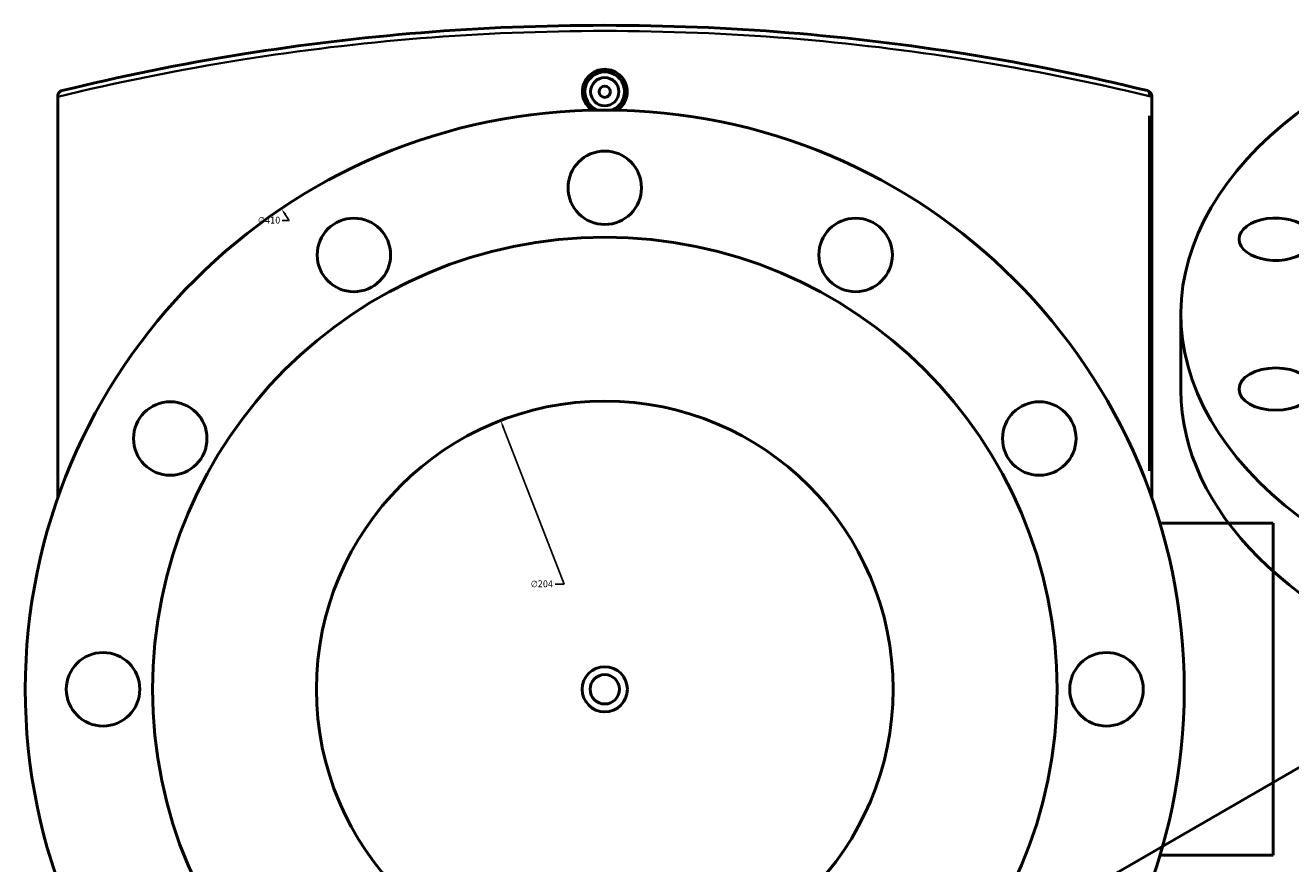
# Model space of a CAD drawing. Header units: millimetres. Extents: x -604 to 1143, y -275 to 917.
# Tile 9 of 11: x 244 to 691, y 597 to 894. Entities that reach past the tile are written whole.
import ezdxf

# ---------------------------------------------------------------- set-up
doc = ezdxf.new("R2010")
doc.units = ezdxf.units.MM
for name, color, linetype, lineweight in [('Dimension (ANSI)', 7, 'Continuous', 25), ('Visible (ANSI)', 7, 'Continuous', 50), ('Visible Narrow (ANSI)', 7, 'Continuous', 35)]:
    doc.layers.add(name, color=color, linetype=linetype, lineweight=lineweight)
doc.styles.add('Note Text (ANSI)', font='tahoma.ttf')
doc.dimstyles.new('Default - mm (ANSI)', dxfattribs={"dimtxt": 2.4, "dimasz": 2.5, "dimexe": 3.175, "dimexo": 1.6002, "dimgap": 0.8, "dimtad": 0, "dimtoh": 1, "dimdec": 0, "dimrnd": 1e-08, "dimzin": 4, "dimdsep": 46, "dimtxsty": 'Note Text (ANSI)', "dimcen": 0.09, "dimdle": 10, "dimclrd": 256, "dimclre": 256, "dimclrt": 5, "dimadec": 1, "dimazin": 1, "dimtfac": 1.27, "dimtofl": 0, "dimtmove": 0, "dimatfit": 3, "dimfxl": 1, "dimtolj": 1, "dimtzin": 4, "dimlwd": -1, "dimlwe": -1, "dimarcsym": 0})

# ---------------------------------------------------------------- blocks, each defined once
blk = doc.blocks.new('*D7')
at = {"layer": 'Defpoints', "color": 0, "transparency": 16777216}
for p in [(411.9, 753.83), (485.57, 563.6)]:
    blk.add_point(p, dxfattribs=at)
at = {"layer": 'Dimension (ANSI)', "transparency": 16777216}
for p, q in [((434.31, 695.94), (412.8, 751.5)), ((431.17, 695.94), (434.31, 695.94))]:
    blk.add_line(p, q, dxfattribs=at)
blk.add_solid([(413.19, 751.65), (412.41, 751.35), (411.9, 753.83)], dxfattribs=at)
at = {"layer": 'Dimension (ANSI)', "color": 5, "transparency": 16777216, "insert": (422.57, 697.24), "char_height": 2.4, "attachment_point": 1, "style": 'Note Text (ANSI)'}
blk.add_mtext('\\A1;∅204', dxfattribs=at)
blk = doc.blocks.new('*D8')
at = {"layer": 'Defpoints', "color": 0, "transparency": 16777216}
for p in [(334.32, 828.82), (563.15, 488.61)]:
    blk.add_point(p, dxfattribs=at)
at = {"layer": 'Dimension (ANSI)', "transparency": 16777216}
for p, q in [((334.61, 824.67), (337.11, 824.67)), ((337.11, 824.67), (335.72, 826.74))]:
    blk.add_line(p, q, dxfattribs=at)
blk.add_solid([(336.06, 826.97), (335.37, 826.51), (334.32, 828.82)], dxfattribs=at)
at = {"layer": 'Dimension (ANSI)', "color": 5, "transparency": 16777216, "insert": (326.07, 825.96), "char_height": 2.4, "attachment_point": 1, "style": 'Note Text (ANSI)'}
blk.add_mtext('\\A1;∅410', dxfattribs=at)

msp = doc.modelspace()

# ---------------------------------------------------------------- linework, layer by layer
at = {"layer": 'Visible (ANSI)'}
for p, q in [((255.23, 868.64), (255.23, 868.41)), ((642.23, 726.41), (642.23, 868.64)), ((255.23, 726.41), (255.23, 868.41)), ((652.56, 764.53), (652.56, 791.47)), ((685.23, 717.46), (645.13, 717.46)), ((685.23, 717.46), (685.23, 599.96)), ((572.46, 560.63), (729.56, 651.33)), ((645.13, 599.96), (685.23, 599.96))]:
    msp.add_line(p, q, dxfattribs=at)
for centre, radius in [((448.73, 870.21), 5), ((448.73, 870.21), 2), ((448.73, 658.71), 205), ((448.73, 836.21), 13), ((359.98, 812.43), 13), ((537.48, 812.43), 13), ((448.73, 658.71), 160), ((295.01, 747.46), 13), ((448.73, 658.71), 102), ((602.45, 747.46), 13), ((271.23, 658.71), 13), ((626.23, 658.71), 13), ((448.73, 658.71), 8), ((448.73, 658.71), 5.2)]:
    msp.add_circle(centre, radius, dxfattribs=at)
for centre, radius, start, end in [((448.73, 870.21), 7, 291.4321, 248.5679), ((640.23, 868.64), 2, 0, 76.2623)]:
    msp.add_arc(centre, radius, start, end, dxfattribs=at)
for centre, major_axis, start_param, end_param in [((857.56, 791.47), (-205, 0), 5.274453, 10.43351), ((686.11, 818), (-13, 0), 3.634607, 8.931764), ((857.56, 764.53), (-205, 0), 0, 3.141593)]:
    msp.add_ellipse(centre, major_axis=major_axis, ratio=0.57735, start_param=start_param, end_param=end_param, dxfattribs=at)
msp.add_ellipse((686.11, 764.95), major_axis=(13, 0), ratio=0.57735, dxfattribs=at)
for points, knots in [([(640.71, 870.59), (620.43, 875.54), (598.86, 879.98), (556.13, 886.81), (535.14, 889.37), (492.34, 892.82), (470.54, 893.71), (448.73, 893.71), (426.93, 893.71), (405.12, 892.82), (362.33, 889.37), (341.34, 886.81), (298.6, 879.98), (277.03, 875.54), (256.76, 870.59)], [5.585075, 5.585075, 5.585075, 5.585075, 12.842911, 12.842911, 19.368078, 19.368078, 25.893249, 25.893249, 25.893249, 32.41842, 32.41842, 38.943587, 38.943587, 46.201833, 46.201833, 46.201833, 46.201833]), ([(444.26, 863.67), (443.85, 863.95), (443.46, 864.27), (442.42, 865.31), (441.81, 866.2), (441, 868.15), (440.8, 869.22), (440.8, 870.21), (440.8, 871.21), (441, 872.27), (441.81, 874.23), (442.42, 875.12), (443.83, 876.52), (444.72, 877.13), (446.67, 877.94), (447.74, 878.14), (449.73, 878.14), (450.79, 877.94), (452.75, 877.13), (453.64, 876.52), (455.05, 875.12), (455.66, 874.23), (456.47, 872.27), (456.67, 871.21), (456.67, 870.21)], [4.038555, 4.038555, 4.038555, 4.038555, 4.182631, 4.182631, 4.481427, 4.481427, 4.780222, 4.780222, 4.780222, 5.079018, 5.079018, 5.377814, 5.377814, 5.676546, 5.676546, 5.975278, 5.975278, 6.27401, 6.27401, 6.572742, 6.572742, 6.871538, 6.871538, 7.170334, 7.170334, 7.170334, 7.170334]), ([(255.23, 868.64), (255.23, 868.88), (255.27, 869.11), (255.44, 869.56), (255.57, 869.78), (255.86, 870.11), (256.02, 870.25), (256.37, 870.46), (256.55, 870.54), (256.75, 870.59), (256.76, 870.59), (256.76, 870.59)], [-0.2904049, -0.2904049, -0.2904049, -0.2904049, -0.2190559, -0.2190559, -0.1386941, -0.1386941, -0.0700903, -0.0700903, 0, 0, 0.0007288, 0.0007288, 0.0007288, 0.0007288]), ([(456.67, 870.21), (456.67, 869.22), (456.47, 868.15), (455.66, 866.2), (455.05, 865.31), (454, 864.27), (453.62, 863.95), (453.2, 863.67)], [2.3901112, 2.3901112, 2.3901112, 2.3901112, 2.6889071, 2.6889071, 2.9877029, 2.9877029, 3.131779, 3.131779, 3.131779, 3.131779])]:
    msp.add_open_spline(points, degree=3, knots=knots, dxfattribs=at)
at = {"layer": 'Visible Narrow (ANSI)'}
for p, q in [((642.23, 868.64), (641.36, 868.64)), ((641.27, 861.67), (641.27, 736.07))]:
    msp.add_line(p, q, dxfattribs=at)
msp.add_ellipse((640.23, 868.64), major_axis=(0.47, 1.94), ratio=0.509399, start_param=4.908629, end_param=6.21084, dxfattribs=at)
msp.add_open_spline([(255.23, 868.41), (275.84, 873.45), (297.81, 877.95), (341.02, 884.83), (362.07, 887.38), (405, 890.82), (426.86, 891.71), (448.73, 891.71), (470.6, 891.71), (492.47, 890.82), (535.39, 887.38), (556.44, 884.83), (599.3, 878.01), (620.94, 873.59), (641.27, 868.64)], degree=3, knots=[-46.316087, -46.316087, -46.316087, -46.316087, -38.943587, -38.943587, -32.41842, -32.41842, -25.893249, -25.893249, -25.893249, -19.368078, -19.368078, -12.842911, -12.842911, -5.585075, -5.585075, -5.585075, -5.585075], dxfattribs=at)

# ---------------------------------------------------------------- dimensions: what is measured, and where the dimension line sits
at = {"layer": 'Dimension (ANSI)'}
for p1, p2, picture, middle in [((563.15, 488.61), (334.32, 828.82), '*D8', (329.94, 824.67)), ((485.57, 563.6), (411.9, 753.83), '*D7', (426.47, 695.94))]:
    dim = msp.add_diameter_dim_2p(p1=p1, p2=p2, dimstyle='Default - mm (ANSI)', override={"dimgap": 0.8, "dimtih": 1, "dimdec": 0, "dimlfac": 1, "dimtol": 0, "dimlim": 0, "dimtp": 0, "dimtm": 0, "dimtdec": 2}, dxfattribs=at)
    dim.commit()
    dim.dimension.update_dxf_attribs({"geometry": picture, "text_midpoint": middle, "dimtype": 163})

doc.saveas('drawing.dxf')
